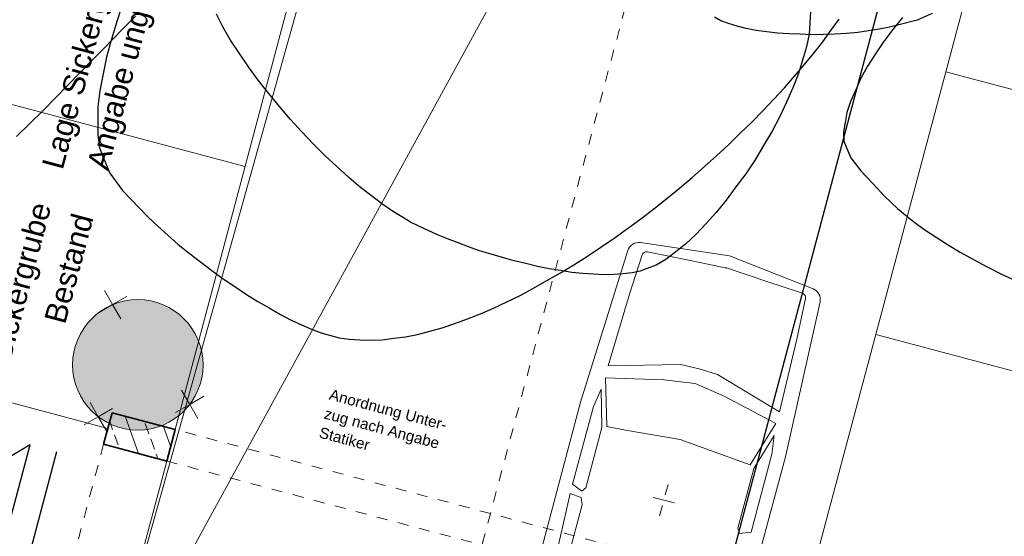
# Model space of a CAD drawing. Header units: metres. Extents: x 4462371 to 4462630, y 5328161 to 5328403.
# Tile 67 of 152: x 4462439.54 to 4462448.59, y 5328262.8 to 5328267.54. Entities that reach past the tile are written whole.
import ezdxf

# ---------------------------------------------------------------- set-up
doc = ezdxf.new("R2010")
doc.units = ezdxf.units.M
doc.header["$PDMODE"] = 65
doc.linetypes.add('AUSGEZOGEN', pattern=[0])
doc.linetypes.add('VERDECKT2_S2', pattern=[0.15, 0.1, -0.05])
doc.layers.add('B31_BEWLIN', color=3, linetype='AUSGEZOGEN')
for name, color, linetype, lineweight in [('Maßlinie_Allgemein', 7, 'AUSGEZOGEN', 13), ('Schraffur', 7, 'AUSGEZOGEN', 158), ('Standard', 7, 'AUSGEZOGEN', 13)]:
    doc.layers.add(name, color=color, linetype=linetype, lineweight=lineweight)
doc.styles.add('ARIAL', font='ARIAL.TTF')
doc.dimstyles.new('_DIMSTYLE_20', dxfattribs={"dimtxt": 0.2, "dimasz": 0.3, "dimexe": 0, "dimexo": 0, "dimgap": 0.1, "dimtad": 2, "dimdec": 1, "dimlfac": 100, "dimrnd": 0.5, "dimzin": 4, "dimdsep": 46, "dimtxsty": 'ARIAL', "dimblk1": 'ALL_ML_STRICH', "dimblk2": 'ALL_ML_STRICH', "dimsah": 1, "dimcen": 0, "dimclrd": 7, "dimclre": 7, "dimclrt": 7, "dimadec": 0, "dimazin": 0, "dimtfac": 1, "dimtdec": 0, "dimtix": 1, "dimtmove": 2, "dimatfit": 3, "dimfxl": 0, "dimtvp": 1.2, "dimtzin": 0, "dimlwd": 0, "dimlwe": 13, "dimarcsym": 0})
doc.dimstyles.new('_DIMSTYLE_3', dxfattribs={"dimtxt": 0.2, "dimasz": 0.3, "dimexe": 0, "dimexo": 0, "dimgap": 0.1, "dimtad": 2, "dimrnd": 0.005, "dimzin": 4, "dimdsep": 46, "dimtxsty": 'ARIAL', "dimblk1": 'ALL_ML_STRICH', "dimblk2": 'ALL_ML_STRICH', "dimsah": 1, "dimcen": 0, "dimclrd": 7, "dimclre": 7, "dimclrt": 7, "dimadec": 0, "dimazin": 0, "dimtfac": 1, "dimtdec": 0, "dimtix": 1, "dimtmove": 2, "dimatfit": 3, "dimfxl": 0, "dimtzin": 0, "dimlwd": 0, "dimlwe": 13, "dimarcsym": 0})
doc.dimstyles.new('_DIMSTYLE_8', dxfattribs={"dimtxt": 0.2, "dimasz": 0.3, "dimexe": 0, "dimexo": 0, "dimgap": 0.1, "dimtad": 2, "dimdec": 3, "dimrnd": 0.005, "dimzin": 4, "dimdsep": 46, "dimtxsty": 'ARIAL', "dimblk1": 'ALL_ML_STRICH', "dimblk2": 'ALL_ML_STRICH', "dimsah": 1, "dimcen": 0, "dimclrd": 7, "dimclre": 7, "dimclrt": 7, "dimadec": 0, "dimazin": 0, "dimtfac": 1, "dimtdec": 0, "dimtix": 1, "dimtmove": 2, "dimatfit": 3, "dimfxl": 0, "dimtzin": 0, "dimlwd": 0, "dimlwe": 13, "dimarcsym": 0})
doc.dimstyles.new('_DIMSTYLE_9', dxfattribs={"dimtxt": 0.2, "dimasz": 0.3, "dimexe": 0, "dimexo": 1e-06, "dimgap": 0.1, "dimtad": 2, "dimdec": 3, "dimrnd": 0.005, "dimzin": 4, "dimdsep": 46, "dimtxsty": 'ARIAL', "dimblk1": 'ALL_ML_STRICH', "dimblk2": 'ALL_ML_STRICH', "dimsah": 1, "dimcen": 0, "dimse1": 1, "dimse2": 1, "dimclrd": 7, "dimclre": 7, "dimclrt": 7, "dimadec": 0, "dimazin": 0, "dimtfac": 1, "dimtdec": 0, "dimtix": 1, "dimtmove": 2, "dimatfit": 3, "dimfxl": 0, "dimtzin": 0, "dimlwd": 0, "dimlwe": 13, "dimarcsym": 0})

# ---------------------------------------------------------------- blocks, each defined once
blk = doc.blocks.new('COMPLEXOBJECT_63')
at = {"layer": 'Standard', "color": 7, "linetype": 'AUSGEZOGEN', "lineweight": 13}
for q in [(4462440.3198, 5328265.0557), (4462440.5248, 5328265.0011), (4462440.2652, 5328264.8507), (4462440.4702, 5328264.7961)]:
    blk.add_line((4462440.395, 5328264.9259), q, dxfattribs=at)
blk = doc.blocks.new('COMPLEXOBJECT_64')
at = {"layer": 'Standard', "color": 7, "linetype": 'AUSGEZOGEN', "lineweight": 13}
for q in [(4462440.1872, 5328264.025), (4462440.3922, 5328263.9704), (4462440.1326, 5328263.82), (4462440.3376, 5328263.7654)]:
    blk.add_line((4462440.2624, 5328263.8952), q, dxfattribs=at)
blk = doc.blocks.new('COMPLEXOBJECT_65')
at = {"layer": 'Standard', "color": 7, "linetype": 'AUSGEZOGEN', "lineweight": 13}
for q in [(4462441.0282, 5328264.1383), (4462441.2331, 5328264.0837), (4462440.9736, 5328263.9333), (4462441.1786, 5328263.8787)]:
    blk.add_line((4462441.1034, 5328264.0085), q, dxfattribs=at)
blk = doc.blocks.new('ALL_ML_STRICH')
at = {"color": 0, "linetype": 'ByBlock', "lineweight": -2}
for p, q in [((0, -0.5), (0, 0.5)), ((-1, 0), (0.5, 0)), ((-0.3, -0.3), (0.3, 0.3))]:
    blk.add_line(p, q, dxfattribs=at)
blk = doc.blocks.new('*D145')
at = {"layer": 'DEFPOINTS', "color": 7, "linetype": 'AUSGEZOGEN', "lineweight": 13}
for p in [(4462472.1588, 5328337.1734), (4462441.0495, 5328239.2141), (4462448.6351, 5328237.1938)]:
    blk.add_point(p, dxfattribs=at)
at = {"layer": 'Maßlinie_Allgemein', "color": 7, "linetype": 'AUSGEZOGEN', "lineweight": -2}
blk.add_line((4462448.6351, 5328237.1938), (4462475.0578, 5328336.4013), dxfattribs=at)
at = {"layer": 'Maßlinie_Allgemein', "color": 7, "linetype": 'AUSGEZOGEN', "lineweight": 13, "xscale": 0.3, "yscale": 0.3, "zscale": 0.3}
for p, rotation in [((4462475.0578, 5328336.4013), 75.08618496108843), ((4462448.6351, 5328237.1938), 255.0861849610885)]:
    blk.add_blockref('ALL_ML_STRICH', p, dxfattribs=dict(at, rotation=rotation))
at = {"layer": 'Maßlinie_Allgemein', "color": 7, "linetype": 'AUSGEZOGEN', "lineweight": 13, "insert": (4462461.6626, 5328286.8977), "char_height": 0.2, "width": 1.4, "attachment_point": 5, "rotation": 75.08618, "style": 'ARIAL'}
blk.add_mtext('\\A1;{\\A1;{102.66\\H0.132000;\\S5^ ;}}', dxfattribs=at)
blk = doc.blocks.new('*D146')
at = {"layer": 'DEFPOINTS', "color": 7, "linetype": 'AUSGEZOGEN', "lineweight": 13}
for p in [(4462472.1588, 5328337.1734), (4462440.1487, 5328235.832), (4462448.459, 5328233.6186)]:
    blk.add_point(p, dxfattribs=at)
at = {"layer": 'Maßlinie_Allgemein', "color": 7, "linetype": 'AUSGEZOGEN', "lineweight": -2}
blk.add_line((4462448.459, 5328233.6186), (4462475.7825, 5328336.2083), dxfattribs=at)
at = {"layer": 'Maßlinie_Allgemein', "color": 7, "linetype": 'AUSGEZOGEN', "lineweight": 13, "xscale": 0.3, "yscale": 0.3, "zscale": 0.3}
for p, rotation in [((4462475.7825, 5328336.2083), 75.08618496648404), ((4462448.459, 5328233.6186), 255.086184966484)]:
    blk.add_blockref('ALL_ML_STRICH', p, dxfattribs=dict(at, rotation=rotation))
at = {"layer": 'Maßlinie_Allgemein', "color": 7, "linetype": 'AUSGEZOGEN', "lineweight": 13, "insert": (4462461.9369, 5328285.0136), "char_height": 0.2, "width": 1.4, "attachment_point": 5, "rotation": 75.08618, "style": 'ARIAL'}
blk.add_mtext('\\A1;{\\A1;{106.16\\H0.132000;\\S5^ ;}}', dxfattribs=at)
blk = doc.blocks.new('*D147')
at = {"layer": 'DEFPOINTS', "color": 7, "linetype": 'AUSGEZOGEN', "lineweight": 13}
for p in [(4462443.028, 5328324.9358), (4462425.5437, 5328259.2972), (4462428.6863, 5328258.4602)]:
    blk.add_point(p, dxfattribs=at)
at = {"layer": 'Maßlinie_Allgemein', "color": 7, "linetype": 'AUSGEZOGEN', "lineweight": -2}
for p, q in [((4462428.6863, 5328258.4602), (4462446.1685, 5328324.0994)), ((4462446.1685, 5328324.0994), (4462446.1685, 5328324.0994)), ((4462428.6863, 5328258.4602), (4462428.6863, 5328258.4602))]:
    blk.add_line(p, q, dxfattribs=at)
at = {"layer": 'Maßlinie_Allgemein', "color": 7, "linetype": 'AUSGEZOGEN', "lineweight": 13, "xscale": 0.3, "yscale": 0.3, "zscale": 0.3}
for p, rotation in [((4462446.1685, 5328324.0994), 75.08618508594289), ((4462428.6863, 5328258.4602), 255.0861850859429)]:
    blk.add_blockref('ALL_ML_STRICH', p, dxfattribs=dict(at, rotation=rotation))
at = {"layer": 'Maßlinie_Allgemein', "color": 7, "linetype": 'AUSGEZOGEN', "lineweight": 13, "insert": (4462437.2378, 5328291.3584), "char_height": 0.2, "width": 1.2, "attachment_point": 5, "rotation": 75.08619, "style": 'ARIAL'}
blk.add_mtext('\\A1;{\\A1;{67.92\\H0.132000;\\S5^ ;}}', dxfattribs=at)
blk = doc.blocks.new('*D149')
at = {"layer": 'DEFPOINTS', "color": 7, "linetype": 'AUSGEZOGEN', "lineweight": 13}
for p in [(4462455.4321, 5328294.7699), (4462444.6135, 5328257.0641), (4462445.3383, 5328256.871)]:
    blk.add_point(p, dxfattribs=at)
at = {"layer": 'Maßlinie_Allgemein', "color": 7, "linetype": 'AUSGEZOGEN', "lineweight": -2}
for p, q in [((4462444.6135, 5328257.0641), (4462454.7074, 5328294.9629)), ((4462454.7074, 5328294.9629), (4462454.7074, 5328294.9629)), ((4462444.6135, 5328257.0641), (4462444.6135, 5328257.0641))]:
    blk.add_line(p, q, dxfattribs=at)
at = {"layer": 'Maßlinie_Allgemein', "color": 7, "linetype": 'AUSGEZOGEN', "lineweight": 13, "xscale": 0.3, "yscale": 0.3, "zscale": 0.3}
for p, rotation in [((4462454.7074, 5328294.9629), 75.0861849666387), ((4462444.6135, 5328257.0641), 255.0861849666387)]:
    blk.add_blockref('ALL_ML_STRICH', p, dxfattribs=dict(at, rotation=rotation))
at = {"layer": 'Maßlinie_Allgemein', "color": 7, "linetype": 'AUSGEZOGEN', "lineweight": 13, "insert": (4462449.4658, 5328276.0734), "char_height": 0.2, "width": 1, "attachment_point": 5, "rotation": 75.08618, "style": 'ARIAL'}
blk.add_mtext('\\A1;{\\A1;{39.22\\H0.132000;\\S^ ;}}', dxfattribs=at)
blk = doc.blocks.new('*D233')
at = {"layer": 'DEFPOINTS', "color": 7, "linetype": 'AUSGEZOGEN', "lineweight": 13}
for p in [(4462449.2767, 5328269.327), (4462447.3464, 5328262.0797), (4462452.5645, 5328260.6899)]:
    blk.add_point(p, dxfattribs=at)
at = {"layer": 'Maßlinie_Allgemein', "color": 7, "linetype": 'AUSGEZOGEN', "lineweight": -2}
for p, q in [((4462452.5645, 5328260.6899), (4462454.4948, 5328267.9372)), ((4462454.4948, 5328267.9372), (4462454.4948, 5328267.9372)), ((4462452.5645, 5328260.6899), (4462452.5645, 5328260.6899))]:
    blk.add_line(p, q, dxfattribs=at)
at = {"layer": 'Maßlinie_Allgemein', "color": 7, "linetype": 'AUSGEZOGEN', "lineweight": 13, "xscale": 0.3, "yscale": 0.3, "zscale": 0.3}
for p, rotation in [((4462454.4948, 5328267.9372), 75.08618496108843), ((4462452.5645, 5328260.6899), 255.0861849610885)]:
    blk.add_blockref('ALL_ML_STRICH', p, dxfattribs=dict(at, rotation=rotation))
at = {"layer": 'Maßlinie_Allgemein', "color": 7, "linetype": 'AUSGEZOGEN', "lineweight": 13, "insert": (4462453.2919, 5328264.2112), "char_height": 0.2, "width": 0.8, "attachment_point": 5, "rotation": 75.08618, "style": 'ARIAL'}
blk.add_mtext('\\A1;{\\A1;{7.50\\H0.132000;\\S^ ;}}', dxfattribs=at)
blk = doc.blocks.new('*D261')
at = {"layer": 'DEFPOINTS', "color": 7, "linetype": 'AUSGEZOGEN', "lineweight": 13}
for p in [(4462440.3117, 5328263.6428), (4462432.293, 5328260.3455), (4462439.5404, 5328258.4152)]:
    blk.add_point(p, dxfattribs=at)
at = {"layer": 'Maßlinie_Allgemein', "color": 7, "linetype": 'AUSGEZOGEN', "lineweight": -2}
for p, q in [((4462432.293, 5328260.3455), (4462433.6442, 5328265.4186)), ((4462433.6442, 5328265.4186), (4462433.6442, 5328265.4186)), ((4462432.293, 5328260.3455), (4462432.293, 5328260.3455))]:
    blk.add_line(p, q, dxfattribs=at)
at = {"layer": 'Maßlinie_Allgemein', "color": 7, "linetype": 'AUSGEZOGEN', "lineweight": 13, "xscale": 0.3, "yscale": 0.3, "zscale": 0.3}
for p, rotation in [((4462433.6442, 5328265.4186), 75.08618503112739), ((4462432.293, 5328260.3455), 255.0861850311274)]:
    blk.add_blockref('ALL_ML_STRICH', p, dxfattribs=dict(at, rotation=rotation))
at = {"layer": 'Maßlinie_Allgemein', "color": 7, "linetype": 'AUSGEZOGEN', "lineweight": 13, "insert": (4462432.7756, 5328262.9476), "char_height": 0.2, "width": 0.8, "attachment_point": 5, "rotation": 75.08619, "style": 'ARIAL'}
blk.add_mtext('\\A1;{\\A1;{5.25\\H0.132000;\\S^ ;}}', dxfattribs=at)
blk = doc.blocks.new('*D262')
at = {"layer": 'DEFPOINTS', "color": 7, "linetype": 'AUSGEZOGEN', "lineweight": 13}
for p in [(4462433.6442, 5328265.4186), (4462440.389, 5328263.9327), (4462440.3117, 5328263.6428)]:
    blk.add_point(p, dxfattribs=at)
at = {"layer": 'Maßlinie_Allgemein', "color": 7, "linetype": 'AUSGEZOGEN', "lineweight": -2}
for p, q in [((4462433.6442, 5328265.4186), (4462433.7214, 5328265.7085)), ((4462433.7214, 5328265.7085), (4462433.7214, 5328265.7085)), ((4462433.6442, 5328265.4186), (4462433.6442, 5328265.4186))]:
    blk.add_line(p, q, dxfattribs=at)
at = {"layer": 'Maßlinie_Allgemein', "color": 7, "linetype": 'AUSGEZOGEN', "lineweight": 13, "xscale": 0.3, "yscale": 0.3, "zscale": 0.3}
for p, rotation in [((4462433.7214, 5328265.7085), 75.08618503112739), ((4462433.6442, 5328265.4186), 255.0861850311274)]:
    blk.add_blockref('ALL_ML_STRICH', p, dxfattribs=dict(at, rotation=rotation))
at = {"layer": 'Maßlinie_Allgemein', "color": 7, "linetype": 'AUSGEZOGEN', "lineweight": 13, "insert": (4462433.3389, 5328265.6462), "char_height": 0.2, "width": 0.8, "attachment_point": 5, "rotation": 75.08619, "style": 'ARIAL'}
blk.add_mtext('\\A1;{\\A1;{30\\H0.132000;\\S^ ;}}', dxfattribs=at)
blk = doc.blocks.new('*D263')
at = {"layer": 'DEFPOINTS', "color": 7, "linetype": 'AUSGEZOGEN', "lineweight": 13}
for p in [(4462442.3192, 5328271.1801), (4462433.7214, 5328265.7085), (4462440.389, 5328263.9327)]:
    blk.add_point(p, dxfattribs=at)
at = {"layer": 'Maßlinie_Allgemein', "color": 7, "linetype": 'AUSGEZOGEN', "lineweight": -2}
for p, q in [((4462433.7214, 5328265.7085), (4462435.6516, 5328272.9559)), ((4462435.6516, 5328272.9559), (4462435.6516, 5328272.9559)), ((4462433.7214, 5328265.7085), (4462433.7214, 5328265.7085))]:
    blk.add_line(p, q, dxfattribs=at)
at = {"layer": 'Maßlinie_Allgemein', "color": 7, "linetype": 'AUSGEZOGEN', "lineweight": 13, "xscale": 0.3, "yscale": 0.3, "zscale": 0.3}
for p, rotation in [((4462435.6516, 5328272.9559), 75.08618503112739), ((4462433.7214, 5328265.7085), 255.0861850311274)]:
    blk.add_blockref('ALL_ML_STRICH', p, dxfattribs=dict(at, rotation=rotation))
at = {"layer": 'Maßlinie_Allgemein', "color": 7, "linetype": 'AUSGEZOGEN', "lineweight": 13, "insert": (4462434.4938, 5328269.3988), "char_height": 0.2, "width": 0.8, "attachment_point": 5, "rotation": 75.08619, "style": 'ARIAL'}
blk.add_mtext('\\A1;{\\A1;{7.50\\H0.132000;\\S^ ;}}', dxfattribs=at)
blk = doc.blocks.new('*D387')
at = {"layer": 'DEFPOINTS', "color": 7, "linetype": 'AUSGEZOGEN', "lineweight": 13}
for p in [(4462438.8863, 5328346.0351), (4462414.0791, 5328264.9378), (4462421.133, 5328263.0591)]:
    blk.add_point(p, dxfattribs=at)
at = {"layer": 'Maßlinie_Allgemein', "color": 7, "linetype": 'AUSGEZOGEN', "lineweight": -2}
for p, q in [((4462421.133, 5328263.0591), (4462442.9448, 5328344.9542)), ((4462442.9448, 5328344.9542), (4462442.9448, 5328344.9542)), ((4462421.133, 5328263.0591), (4462421.133, 5328263.0591))]:
    blk.add_line(p, q, dxfattribs=at)
at = {"layer": 'Maßlinie_Allgemein', "color": 7, "linetype": 'AUSGEZOGEN', "lineweight": 13, "xscale": 0.3, "yscale": 0.3, "zscale": 0.3}
for p, rotation in [((4462442.9448, 5328344.9542), 75.08618496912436), ((4462421.133, 5328263.0591), 255.0861849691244)]:
    blk.add_blockref('ALL_ML_STRICH', p, dxfattribs=dict(at, rotation=rotation))
at = {"layer": 'Maßlinie_Allgemein', "color": 7, "linetype": 'AUSGEZOGEN', "lineweight": 13, "insert": (4462431.8439, 5328304.0648), "char_height": 0.2, "width": 1, "attachment_point": 5, "rotation": 75.08618, "style": 'ARIAL'}
blk.add_mtext('\\A1;{\\A1;{84.75\\H0.132000;\\S^ ;}}', dxfattribs=at)
blk = doc.blocks.new('*D390')
at = {"layer": 'DEFPOINTS', "color": 7, "linetype": 'AUSGEZOGEN', "lineweight": 13}
for p in [(4462438.8863, 5328346.0351), (4462408.6273, 5328247.8493), (4462417.2468, 5328245.5536)]:
    blk.add_point(p, dxfattribs=at)
at = {"layer": 'Maßlinie_Allgemein', "color": 7, "linetype": 'AUSGEZOGEN', "lineweight": -2}
for p, q in [((4462417.2468, 5328245.5536), (4462443.6695, 5328344.7612)), ((4462443.6695, 5328344.7612), (4462443.6695, 5328344.7612)), ((4462417.2468, 5328245.5536), (4462417.2468, 5328245.5536))]:
    blk.add_line(p, q, dxfattribs=at)
at = {"layer": 'Maßlinie_Allgemein', "color": 7, "linetype": 'AUSGEZOGEN', "lineweight": 13, "xscale": 0.3, "yscale": 0.3, "zscale": 0.3}
for p, rotation in [((4462443.6695, 5328344.7612), 75.08618496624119), ((4462417.2468, 5328245.5536), 255.0861849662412)]:
    blk.add_blockref('ALL_ML_STRICH', p, dxfattribs=dict(at, rotation=rotation))
at = {"layer": 'Maßlinie_Allgemein', "color": 7, "linetype": 'AUSGEZOGEN', "lineweight": 13, "insert": (4462430.2666, 5328295.2286), "char_height": 0.2, "width": 1.4, "attachment_point": 5, "rotation": 75.08618, "style": 'ARIAL'}
blk.add_mtext('\\A1;{\\A1;{102.66\\H0.132000;\\S5^ ;}}', dxfattribs=at)
blk = doc.blocks.new('*D394')
at = {"layer": 'DEFPOINTS', "color": 7, "linetype": 'AUSGEZOGEN', "lineweight": 13}
for p in [(4462448.8897, 5328312.946), (4462431.5683, 5328260.5385), (4462434.7088, 5328259.7021)]:
    blk.add_point(p, dxfattribs=at)
at = {"layer": 'Maßlinie_Allgemein', "color": 7, "linetype": 'AUSGEZOGEN', "lineweight": -2}
for p, q in [((4462431.5683, 5328260.5385), (4462445.7491, 5328313.7824)), ((4462445.7491, 5328313.7824), (4462445.7491, 5328313.7824)), ((4462431.5683, 5328260.5385), (4462431.5683, 5328260.5385))]:
    blk.add_line(p, q, dxfattribs=at)
at = {"layer": 'Maßlinie_Allgemein', "color": 7, "linetype": 'AUSGEZOGEN', "lineweight": 13, "xscale": 0.3, "yscale": 0.3, "zscale": 0.3}
for p, rotation in [((4462445.7491, 5328313.7824), 75.08618503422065), ((4462431.5683, 5328260.5385), 255.0861850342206)]:
    blk.add_blockref('ALL_ML_STRICH', p, dxfattribs=dict(at, rotation=rotation))
at = {"layer": 'Maßlinie_Allgemein', "color": 7, "linetype": 'AUSGEZOGEN', "lineweight": 13, "insert": (4462438.464, 5328287.2197), "char_height": 0.2, "width": 1, "attachment_point": 5, "rotation": 75.08619, "style": 'ARIAL'}
blk.add_mtext('\\A1;{\\A1;{55.10\\H0.132000;\\S^ ;}}', dxfattribs=at)
blk = doc.blocks.new('*D660')
at = {"layer": 'DEFPOINTS', "color": 7, "linetype": 'AUSGEZOGEN', "lineweight": 13}
for p in [(4462438.4841, 5328345.8835), (4462416.801, 5328264.4716), (4462420.4726, 5328263.4937)]:
    blk.add_point(p, dxfattribs=at)
at = {"layer": 'Maßlinie_Allgemein', "color": 7, "linetype": 'AUSGEZOGEN', "lineweight": -2}
for p, q in [((4462420.4726, 5328263.4937), (4462442.1557, 5328344.9056)), ((4462442.1557, 5328344.9056), (4462442.1557, 5328344.9056)), ((4462420.4726, 5328263.4937), (4462420.4726, 5328263.4937))]:
    blk.add_line(p, q, dxfattribs=at)
at = {"layer": 'Maßlinie_Allgemein', "color": 7, "linetype": 'AUSGEZOGEN', "lineweight": 13, "xscale": 0.3, "yscale": 0.3, "zscale": 0.3}
for p, rotation in [((4462442.1557, 5328344.9056), 75.08618456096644), ((4462420.4726, 5328263.4937), 255.0861845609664)]:
    blk.add_blockref('ALL_ML_STRICH', p, dxfattribs=dict(at, rotation=rotation))
at = {"layer": 'Maßlinie_Allgemein', "color": 7, "linetype": 'AUSGEZOGEN', "lineweight": 13, "insert": (4462431.1191, 5328304.2578), "char_height": 0.2, "width": 1, "attachment_point": 5, "rotation": 75.08618, "style": 'ARIAL'}
blk.add_mtext('\\A1;{\\A1;{84.25\\H0.132000;\\S^ ;}}', dxfattribs=at)

msp = doc.modelspace()

# ---------------------------------------------------------------- hatches: boundary and pattern name
at = {"layer": 'Schraffur', "linetype": 'AUSGEZOGEN', "lineweight": 18}
h = msp.add_hatch(dxfattribs=at)
h.set_pattern_fill('SCHRAFFUR_7', scale=0.1, angle=65, style=0, pattern_type=2)
h.set_pattern_definition([(110, (0, 0), (-0.281907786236, -0.102606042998), []), (110, (-0.14095, -0.0513), (-0.281907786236, -0.102606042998), [0.1, -0.05])])
h.paths.add_polyline_path([(4462440.89154, 5328263.48838), (4462440.96875, 5328263.77828), (4462440.38896, 5328263.9327), (4462440.31175, 5328263.6428)], flags=0)
at = {"layer": 'Standard', "linetype": 'AUSGEZOGEN', "lineweight": 35}
msp.add_hatch(color=255, dxfattribs=at).paths.add_polyline_path([(4462441.18622, 5328264.15682), (4462441.21255, 5328264.24483), (4462441.22514, 5328264.33582), (4462441.22369, 5328264.42767), (4462441.20824, 5328264.51822), (4462441.17914, 5328264.60535), (4462441.13709, 5328264.68702), (4462441.08306, 5328264.76131), (4462441.01833, 5328264.82648), (4462440.9444, 5328264.88101), (4462440.86302, 5328264.92361), (4462440.77609, 5328264.95329), (4462440.68565, 5328264.96936), (4462440.59381, 5328264.97143), (4462440.50273, 5328264.95945), (4462440.41455, 5328264.93372), (4462440.3956, 5328264.92486), (4462440.38271, 5328264.91884), (4462440.26802, 5328264.85239), (4462440.25503, 5328264.84368), (4462440.18743, 5328264.78149), (4462440.13011, 5328264.70971), (4462440.08442, 5328264.63002), (4462440.05143, 5328264.54429), (4462440.03191, 5328264.45453), (4462440.02632, 5328264.36284), (4462440.0348, 5328264.27137), (4462440.05714, 5328264.18227), (4462440.09282, 5328264.09762), (4462440.141, 5328264.01941), (4462440.20055, 5328263.94948), (4462440.26142, 5328263.89693), (4462440.26243, 5328263.8952), (4462440.26303, 5328263.89555), (4462440.27009, 5328263.88945), (4462440.34797, 5328263.84074), (4462440.43237, 5328263.80449), (4462440.52132, 5328263.78155), (4462440.61273, 5328263.77246), (4462440.70446, 5328263.77742), (4462440.79435, 5328263.79633), (4462440.8803, 5328263.82874), (4462440.9603, 5328263.8739), (4462441.03246, 5328263.93073), (4462441.10685, 5328264.01051), (4462441.10336, 5328264.00848), (4462441.10287, 5328264.00932), (4462441.14676, 5328264.07387)])

# ---------------------------------------------------------------- linework, layer by layer
at = {"layer": 'B31_BEWLIN', "color": 250, "linetype": 'AUSGEZOGEN'}
for points in [[(4462440.6046, 5328267.57566), (4462440.48987, 5328267.45968), (4462440.40146, 5328267.3715), (4462440.30443, 5328267.27173), (4462440.20096, 5328267.1656), (4462440.09671, 5328267.05885), (4462439.98586, 5328266.94432), (4462439.87046, 5328266.82747), (4462439.75507, 5328266.71062), (4462439.63497, 5328266.59005), (4462439.51145, 5328266.47059)], [(4462440.46314, 5328267.62203), (4462440.43756, 5328267.53674), (4462440.3842, 5328267.36569), (4462440.33868, 5328267.20084), (4462440.30712, 5328267.04577), (4462440.27617, 5328266.88991), (4462440.25855, 5328266.7446), (4462440.25818, 5328266.61294), (4462440.2572, 5328266.48207), (4462440.27424, 5328266.36548), (4462440.31509, 5328266.26634), (4462440.36815, 5328266.13245), (4462440.4865, 5328265.97488), (4462440.64261, 5328265.8115), (4462440.72137, 5328265.72972), (4462440.8098, 5328265.6454), (4462440.9048, 5328265.56245), (4462440.99839, 5328265.47966), (4462441.09916, 5328265.39746), (4462441.20246, 5328265.31853), (4462441.30575, 5328265.23959), (4462441.41218, 5328265.16314), (4462441.51848, 5328265.09169), (4462441.62478, 5328265.02024), (4462441.73095, 5328264.95378), (4462441.83372, 5328264.89484), (4462441.93649, 5328264.8359), (4462442.03649, 5328264.78369), (4462442.12982, 5328264.74151), (4462442.22315, 5328264.69933), (4462442.31044, 5328264.6664), (4462442.38931, 5328264.6457), (4462442.47669, 5328264.62072), (4462442.57048, 5328264.60696), (4462442.66822, 5328264.6027), (4462442.76737, 5328264.59829), (4462442.87109, 5328264.60259), (4462442.97877, 5328264.61641), (4462443.08566, 5328264.6296), (4462443.19651, 5328264.6523), (4462443.31036, 5328264.68247), (4462443.42281, 5328264.71282), (4462443.53904, 5328264.75126), (4462443.6575, 5328264.79656), (4462443.77596, 5328264.84187), (4462443.89664, 5328264.89403), (4462444.01876, 5328264.95244), (4462444.14088, 5328265.01084), (4462444.26382, 5328265.07627), (4462444.38662, 5328265.1467), (4462444.51083, 5328265.21696), (4462444.63491, 5328265.29222), (4462444.75886, 5328265.37248), (4462444.88281, 5328265.45274), (4462445.00584, 5328265.53737), (4462445.12859, 5328265.62561), (4462445.24992, 5328265.714), (4462445.37096, 5328265.80599), (4462445.48952, 5328265.90111), (4462445.60668, 5328265.9964), (4462445.72276, 5328266.09466), (4462445.83478, 5328266.19481), (4462445.94821, 5328266.2948), (4462446.05838, 5328266.39731), (4462446.16433, 5328266.50031), (4462446.27106, 5328266.60393), (4462446.37437, 5328266.70866), (4462446.47346, 5328266.81388), (4462446.57114, 5328266.91926), (4462446.66383, 5328267.02451), (4462446.7509, 5328267.13042), (4462446.83937, 5328267.23616), (4462446.92206, 5328267.34115), (4462446.99819, 5328267.44477), (4462447.07431, 5328267.54839)], [(4462446.80886, 5328267.61726), (4462446.80317, 5328267.51327), (4462446.79685, 5328267.41007), (4462446.77346, 5328267.29462), (4462446.73644, 5328267.17222), (4462446.69941, 5328267.04981), (4462446.64861, 5328266.91904), (4462446.58764, 5328266.78661), (4462446.52746, 5328266.65479), (4462446.45633, 5328266.52069), (4462446.37834, 5328266.38881), (4462446.29973, 5328266.25772), (4462446.21426, 5328266.12885), (4462446.12399, 5328266.00765), (4462446.03513, 5328265.88629), (4462445.94286, 5328265.77245), (4462445.84926, 5328265.67157), (4462445.75566, 5328265.5707), (4462445.66213, 5328265.48263), (4462445.57134, 5328265.41204), (4462445.47976, 5328265.34083), (4462445.39031, 5328265.28788), (4462445.30813, 5328265.25683), (4462445.24369, 5328265.23303), (4462445.16927, 5328265.21749), (4462445.08646, 5328265.20933), (4462445.00224, 5328265.20133), (4462444.91103, 5328265.20055), (4462444.81407, 5328265.20542), (4462444.71789, 5328265.21092), (4462444.61597, 5328265.22206), (4462444.5111, 5328265.23853), (4462444.40702, 5328265.25563), (4462444.30062, 5328265.27726), (4462444.19392, 5328265.30249), (4462444.08583, 5328265.32788), (4462443.97822, 5328265.35748), (4462443.87296, 5328265.38895), (4462443.76849, 5328265.42103), (4462443.66653, 5328265.45639), (4462443.56974, 5328265.49327), (4462443.47216, 5328265.52954), (4462443.38053, 5328265.56797), (4462443.29608, 5328265.60698), (4462443.21085, 5328265.64537), (4462443.13359, 5328265.68497), (4462443.06787, 5328265.72384), (4462442.97633, 5328265.7773), (4462442.87813, 5328265.84496), (4462442.77562, 5328265.92451), (4462442.67233, 5328266.00345), (4462442.56472, 5328266.09427), (4462442.4567, 5328266.19369), (4462442.34867, 5328266.29311), (4462442.24021, 5328266.40112), (4462442.13522, 5328266.51442), (4462442.03023, 5328266.62772), (4462441.92792, 5328266.74569), (4462441.83094, 5328266.8666), (4462441.73395, 5328266.98751), (4462441.64291, 5328267.11058), (4462441.56108, 5328267.23329), (4462441.47926, 5328267.356), (4462441.40726, 5328267.47756), (4462441.34837, 5328267.59547)], [(4462447.92677, 5328267.60137), (4462447.7909, 5328267.54101), (4462447.6206, 5328267.49675), (4462447.53615, 5328267.47454), (4462447.44219, 5328267.45629), (4462447.34373, 5328267.44211), (4462447.24386, 5328267.4281), (4462447.13948, 5328267.41818), (4462447.03279, 5328267.4128), (4462446.9275, 5328267.40725), (4462446.81989, 5328267.40624), (4462446.71495, 5328267.40991), (4462446.60924, 5328267.41295), (4462446.50558, 5328267.42145), (4462446.40741, 5328267.4343), (4462446.30987, 5328267.44636), (4462446.21859, 5328267.46338), (4462446.13718, 5328267.48567), (4462446.05577, 5328267.50795), (4462445.98485, 5328267.53471), (4462445.9276, 5328267.56613)], [(4462447.65684, 5328267.56399), (4462447.56585, 5328267.45498), (4462447.48156, 5328267.34234), (4462447.40726, 5328267.22997), (4462447.33437, 5328267.11743), (4462447.27226, 5328267.00577), (4462447.22502, 5328266.8995), (4462447.17637, 5328266.7934), (4462447.1432, 5328266.6919), (4462447.12898, 5328266.6003), (4462447.11415, 5328266.50948), (4462447.11748, 5328266.42794), (4462447.14479, 5328266.3597), (4462447.14479, 5328266.3597), (4462447.17931, 5328266.2741), (4462447.27365, 5328266.15492), (4462447.3819, 5328266.0391), (4462447.48876, 5328265.92345), (4462447.60874, 5328265.81054), (4462447.69634, 5328265.73849), (4462447.77048, 5328265.67711), (4462447.86181, 5328265.61167), (4462447.96579, 5328265.54476), (4462448.06977, 5328265.47785), (4462448.18561, 5328265.40884), (4462448.30942, 5328265.34105), (4462448.43323, 5328265.27326), (4462448.56501, 5328265.20667), (4462448.69947, 5328265.14475)]]:
    msp.add_lwpolyline(points, dxfattribs=at)
at = {"layer": 'Standard', "color": 7, "linetype": 'VERDECKT2_S2', "lineweight": 13}
for p, q in [((4462464.76813, 5328341.47964), (4462441.73155, 5328254.98577)), ((4462445.42289, 5328262.98363), (4462445.5001, 5328263.27352)), ((4462445.46149, 5328263.12857), (4462445.31655, 5328263.16718)), ((4462445.46149, 5328263.12857), (4462445.60644, 5328263.08997))]:
    msp.add_line(p, q, dxfattribs=at)
at = {"layer": 'Standard', "color": 253, "linetype": 'AUSGEZOGEN', "lineweight": 18}
for p, q in [((4462446.52177, 5328283.46219), (4462440.24812, 5328261.0726)), ((4462440.24812, 5328261.0726), (4462451.73987, 5328282.07241))]:
    msp.add_line(p, q, dxfattribs=at)
at = {"layer": 'Standard', "color": 7, "linetype": 'AUSGEZOGEN', "lineweight": 13}
for p, q in [((4462442.89899, 5328271.02563), (4462440.96875, 5328263.77828)), ((4462448.69687, 5328269.48144), (4462446.76663, 5328262.23408)), ((4462437.26366, 5328267.35223), (4462441.61216, 5328266.19406)), ((4462452.40196, 5328265.90748), (4462448.05346, 5328267.06565)), ((4462436.58164, 5328264.7915), (4462440.35035, 5328263.78775)), ((4462451.75855, 5328263.4917), (4462447.41005, 5328264.64987)), ((4462440.89154, 5328263.48838), (4462440.24812, 5328261.0726))]:
    msp.add_line(p, q, dxfattribs=at)
at = {"layer": 'Standard', "color": 253, "linetype": 'AUSGEZOGEN', "lineweight": 13}
for p, q in [((4462445.24669, 5328265.49571), (4462446.06424, 5328265.37495)), ((4462445.13083, 5328265.42298), (4462444.69562, 5328264.03049)), ((4462445.26129, 5328265.38268), (4462445.14554, 5328265.021)), ((4462445.30984, 5328265.4111), (4462445.64664, 5328265.34215)), ((4462445.64664, 5328265.34215), (4462446.04182, 5328265.26222)), ((4462446.83299, 5328265.07166), (4462446.06424, 5328265.37495)), ((4462446.40977, 5328265.13815), (4462446.02742, 5328265.26607)), ((4462446.73605, 5328265.02984), (4462446.40977, 5328265.13815)), ((4462444.94896, 5328264.3626), (4462445.14553, 5328265.021)), ((4462446.8971, 5328264.95081), (4462446.57943, 5328263.52691)), ((4462446.76394, 5328264.98099), (4462446.68378, 5328264.60979)), ((4462446.5256, 5328263.94113), (4462446.68378, 5328264.60979)), ((4462445.61437, 5328264.37499), (4462444.94896, 5328264.3626)), ((4462445.7867, 5328264.33674), (4462445.61437, 5328264.37499)), ((4462445.7867, 5328264.33674), (4462445.95513, 5328264.2839)), ((4462444.92457, 5328264.25212), (4462445.46083, 5328264.23348)), ((4462444.92457, 5328264.25212), (4462444.9387, 5328263.80481)), ((4462445.46083, 5328264.23348), (4462445.7501, 5328264.19983)), ((4462445.95513, 5328264.2839), (4462446.5256, 5328263.94113)), ((4462444.88435, 5328264.14974), (4462444.81608, 5328263.99057)), ((4462444.8928, 5328263.79619), (4462444.88435, 5328264.14974)), ((4462446.01758, 5328264.08465), (4462445.7501, 5328264.19983)), ((4462444.69562, 5328264.03049), (4462444.27238, 5328262.43761)), ((4462446.49161, 5328263.83322), (4462446.01758, 5328264.08465)), ((4462444.81608, 5328263.99057), (4462444.6234, 5328263.27457)), ((4462444.74488, 5328263.24285), (4462444.8928, 5328263.79619)), ((4462444.9387, 5328263.80481), (4462445.11021, 5328263.7731)), ((4462445.11021, 5328263.7731), (4462445.6131, 5328263.68743)), ((4462446.49161, 5328263.83322), (4462446.25617, 5328263.45262)), ((4462446.09171, 5328263.51072), (4462445.6131, 5328263.68743)), ((4462446.28955, 5328263.41881), (4462446.47539, 5328263.72442)), ((4462446.47539, 5328263.72442), (4462446.45512, 5328263.55243)), ((4462446.25617, 5328263.45262), (4462446.09171, 5328263.51072)), ((4462446.57943, 5328263.52691), (4462446.15139, 5328261.93531)), ((4462446.45512, 5328263.55243), (4462446.26483, 5328262.83578)), ((4462446.14308, 5328262.87089), (4462446.28955, 5328263.41881)), ((4462444.6234, 5328263.27457), (4462444.70912, 5328263.21051)), ((4462444.70912, 5328263.21051), (4462444.74642, 5328263.24425)), ((4462444.40793, 5328262.34352), (4462444.60182, 5328263.18906)), ((4462444.60182, 5328263.18906), (4462444.70276, 5328263.15307)), ((4462444.70276, 5328263.15307), (4462444.71041, 5328263.08546)), ((4462444.71041, 5328263.08546), (4462444.56735, 5328262.55031)), ((4462446.15857, 5328262.82304), (4462446.14308, 5328262.87089)), ((4462446.26483, 5328262.83578), (4462446.15857, 5328262.82304))]:
    msp.add_line(p, q, dxfattribs=at)
at = {"layer": 'Standard', "color": 7, "linetype": 'AUSGEZOGEN', "lineweight": 35}
for p, q in [((4462440.38896, 5328263.9327), (4462440.31175, 5328263.6428)), ((4462440.96875, 5328263.77828), (4462440.38896, 5328263.9327)), ((4462440.89154, 5328263.48838), (4462440.96875, 5328263.77828)), ((4462440.31175, 5328263.6428), (4462440.89154, 5328263.48838))]:
    msp.add_line(p, q, dxfattribs=at)
at = {"layer": 'Standard', "color": 7, "linetype": 'VERDECKT2_S2', "lineweight": 18}
for p, q in [((4462446.76663, 5328262.23408), (4462440.96875, 5328263.77828)), ((4462440.31175, 5328263.6428), (4462438.96058, 5328258.56965)), ((4462440.89154, 5328263.48838), (4462446.68942, 5328261.94419))]:
    msp.add_line(p, q, dxfattribs=at)
at = {"layer": 'Standard', "color": 7, "linetype": 'AUSGEZOGEN', "lineweight": 25}
for p, q in [((4462439.63732, 5328263.63615), (4462439.02548, 5328263.28168)), ((4462439.37995, 5328262.66984), (4462439.63732, 5328263.63615)), ((4462439.8789, 5328263.57181), (4462439.49285, 5328262.12234))]:
    msp.add_line(p, q, dxfattribs=at)
at = {"layer": 'Standard', "color": 7, "linetype": 'AUSGEZOGEN', "lineweight": 13}
msp.add_circle((4462440.62625, 5328264.37231), 0.6, dxfattribs=at)
at = {"layer": 'Standard', "color": 253, "linetype": 'AUSGEZOGEN', "lineweight": 13}
for centre, radius, start, end in [((4462445.23131, 5328265.39158), 0.10527, 81.597135, 162.64459), ((4462445.30139, 5328265.36985), 0.04211, 78.432387, 162.251424), ((4462446.72278, 5328264.98988), 0.04211, 347.816901, 71.637858), ((4462446.79436, 5328264.97374), 0.10527, 347.423148, 68.469277)]:
    msp.add_arc(centre, radius, start, end, dxfattribs=at)

# ---------------------------------------------------------------- block references
at = {"layer": 'Standard', "color": 7, "linetype": 'AUSGEZOGEN', "lineweight": 13}
for name in ['COMPLEXOBJECT_63', 'COMPLEXOBJECT_65', 'COMPLEXOBJECT_64']:
    msp.add_blockref(name, (0, 0), dxfattribs=at)

# ---------------------------------------------------------------- texts
at = {"layer": 'Standard', "color": 7, "linetype": 'AUSGEZOGEN', "lineweight": 18, "style": 'ARIAL'}
for s, insert, char_height, width, attachment_point, rotation, line_spacing_factor in [('{\\fArial|i0|b0;\\H0.200000;\\W1.000000;\\C7;Lage Sickergruben}\\P{\\fArial|i0|b0;\\H0.200000;\\W1.000000;\\C7;Angabe ungefähr}\\P', (4462440.04338, 5328267.34113), 0.2, 2.4605968, 2, 75.086185, 1.204819), ('{\\fArial|i0|b0;\\H0.200000;\\W1.000000;\\C7;Sickergrube}\\P{\\fArial|i0|b0;\\H0.200000;\\W1.000000;\\C7;Bestand}\\P', (4462439.63942, 5328265.8827), 0.2, 1.6005092, 3, 75.086185, 1.204819), ('{\\fArial|i0|b0;\\H0.100000;\\W1.000000;\\C7;Anordnung Unter-}\\P{\\fArial|i0|b0;\\H0.100000;\\W1.000000;\\C7;zug nach Angabe}\\P{\\fArial|i0|b0;\\H0.100000;\\W1.000000;\\C7;Statiker}\\P', (4462442.40338, 5328264.15187), 0.1, 1.1669262, 1, 345.086185, 1.084337)]:
    msp.add_mtext(s, dxfattribs=dict(at, insert=insert, char_height=char_height, width=width, attachment_point=attachment_point, rotation=rotation, line_spacing_factor=line_spacing_factor))

# ---------------------------------------------------------------- dimensions: what is measured, and where the dimension line sits
at = {"layer": 'Maßlinie_Allgemein', "color": 7, "linetype": 'AUSGEZOGEN', "lineweight": 13}
for base, p1, p2, dimstyle, picture, middle in [((4462443.66951, 5328344.76118), (4462417.24681, 5328245.55364), (4462443.66951, 5328344.76118), '_DIMSTYLE_8', '*D390', (4462430.26661, 5328295.22856)), ((4462442.94477, 5328344.9542), (4462421.13302, 5328263.05909), (4462442.94477, 5328344.9542), '_DIMSTYLE_3', '*D387', (4462431.84388, 5328304.0648)), ((4462442.15569, 5328344.90565), (4462420.47263, 5328263.49369), (4462442.15569, 5328344.90565), '_DIMSTYLE_3', '*D660', (4462431.11915, 5328304.25782)), ((4462475.78249, 5328336.20828), (4462440.14871, 5328235.83199), (4462472.15881, 5328337.1734), '_DIMSTYLE_9', '*D146', (4462461.93692, 5328285.0136)), ((4462475.05775, 5328336.40131), (4462441.04949, 5328239.21409), (4462472.15881, 5328337.1734), '_DIMSTYLE_9', '*D145', (4462461.66257, 5328286.89768)), ((4462446.16849, 5328324.09938), (4462428.68631, 5328258.46021), (4462446.16849, 5328324.09938), '_DIMSTYLE_8', '*D147', (4462437.23783, 5328291.35838)), ((4462445.74913, 5328313.7824), (4462431.56828, 5328260.5385), (4462445.74913, 5328313.7824), '_DIMSTYLE_3', '*D394', (4462438.46397, 5328287.21966)), ((4462454.7074, 5328294.9629), (4462444.61351, 5328257.06406), (4462454.7074, 5328294.9629), '_DIMSTYLE_3', '*D149', (4462449.46577, 5328276.07338)), ((4462435.65163, 5328272.95587), (4462433.72139, 5328265.70852), (4462435.65163, 5328272.95587), '_DIMSTYLE_3', '*D263', (4462434.49376, 5328269.39884)), ((4462454.49476, 5328267.93724), (4462452.56451, 5328260.68989), (4462454.49476, 5328267.93724), '_DIMSTYLE_3', '*D233', (4462453.29186, 5328264.21117)), ((4462433.72139, 5328265.70852), (4462433.64418, 5328265.41862), (4462433.72139, 5328265.70852), '_DIMSTYLE_20', '*D262', (4462433.33891, 5328265.64615)), ((4462433.64418, 5328265.41862), (4462432.29301, 5328260.34548), (4462433.64418, 5328265.41862), '_DIMSTYLE_3', '*D261', (4462432.77556, 5328262.94764))]:
    dim = msp.add_linear_dim(base=base, p1=p1, p2=p2, angle=75.086185, dimstyle=dimstyle, override={"dimpost": '<>', "dimclrd": 7, "dimclre": 7, "dimclrt": 7, "dimlwd": 0, "dimlwe": 13}, dxfattribs=at)
    dim.commit()
    dim.dimension.update_dxf_attribs({"geometry": picture, "text_midpoint": middle, "dimtype": 160})

doc.saveas('drawing.dxf')
